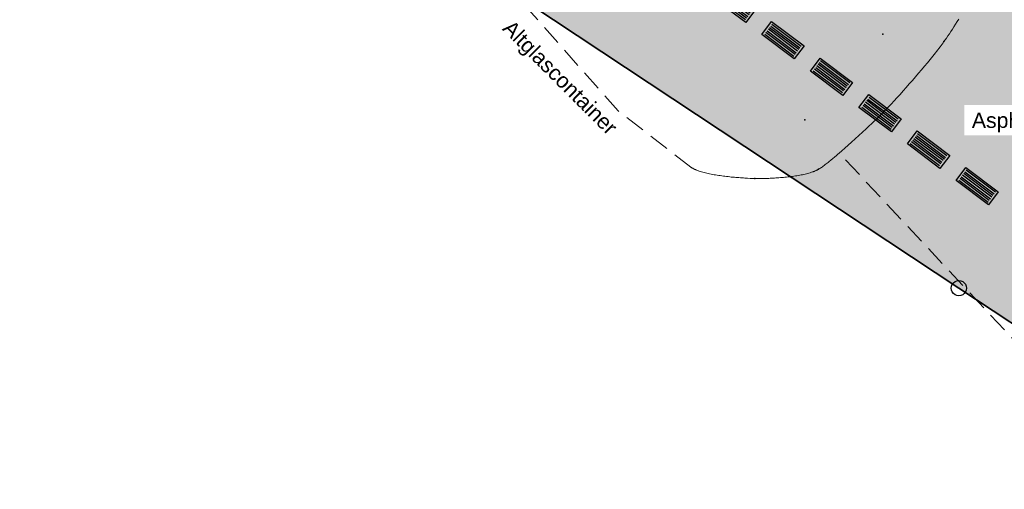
# Model space of a CAD drawing. Header units: metres. Extents: x 32314623 to 32316932, y 5614378 to 5615384.
# Tile 22 of 35: x 32316159 to 32316184, y 5614994 to 5615006. Entities that reach past the tile are written whole.
import ezdxf

# ---------------------------------------------------------------- set-up
doc = ezdxf.new("R2010")
doc.units = ezdxf.units.M
doc.linetypes.add('1', pattern=[0])
doc.linetypes.add('20', pattern=[1.5, 0.5, -0.25, 0.5, -0.25])
doc.layers.get('0').update_dxf_attribs({"color": 1, "linetype": 'CONTINUOUS'})
for name, color, linetype in [('alte Grenzen', 7, 'CONTINUOUS'), ('B-Plan', 7, 'CONTINUOUS'), ('Diverses', 7, 'CONTINUOUS'), ('Fahrbahn', 7, 'CONTINUOUS'), ('Texte zu Fahrbahn - Toptexte', 7, 'CONTINUOUS'), ('vorhandene Straße', 7, 'CONTINUOUS')]:
    doc.layers.add(name, color=color, linetype=linetype)
doc.styles.add('n', font='Arial.ttf')

# ---------------------------------------------------------------- blocks, each defined once
blk = doc.blocks.new('S3')
at = {"color": 0, "lineweight": -2}
blk.add_lwpolyline([(0.433013, -0.25, -0.577350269), (-0.433013, -0.25, -0.577350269), (0, 0.5, -0.577350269)], format="xyb", close=True, dxfattribs=at)
blk = doc.blocks.new('S157')
at = {"lineweight": -2}
blk.add_hatch(color=0, dxfattribs=at).paths.add_polyline_path([(-0.5, 0.2), (0.5, 0.2), (0.5, -0.2), (-0.5, -0.2)], flags=0)
at = {"color": 0, "lineweight": -2}
blk.add_lwpolyline([(0.5, -0.2), (-0.5, -0.2), (-0.5, 0.2), (0.5, 0.2)], close=True, dxfattribs=at)
for points in [[(0.45, 0.15), (-0.45, 0.15)], [(-0.45, 0.1), (0.45, 0.1)], [(0.45, 0.05), (-0.45, 0.05)], [(0.45, 0), (-0.45, 0)], [(-0.45, -0.05), (0.45, -0.05)], [(0.45, -0.1), (-0.45, -0.1)], [(-0.45, -0.15), (0.45, -0.15)]]:
    blk.add_lwpolyline(points, dxfattribs=at)

msp = doc.modelspace()

# ---------------------------------------------------------------- hatches: boundary and pattern name
at = {"layer": 'vorhandene Straße', "lineweight": 25, "true_color": 0xe6d499}
msp.add_hatch(color=41, dxfattribs=at).paths.add_polyline_path([(32316248.899, 5614963.565), (32316232.266, 5614969.855), (32316209.689, 5614981.07), (32316182.42, 5614999.149), (32316148.272, 5615021.732), (32316125.8, 5615020.714), (32316148.783, 5615060.967), (32316152.019, 5615055.632), (32316176.673, 5615036.53), (32316193.642, 5615020.412), (32316201.922, 5615012.582), (32316214.848, 5615000.947), (32316227.755, 5614991.008), (32316238.779, 5614985.197), (32316249.956, 5614981.962), (32316259.599, 5614982.082), (32316272.394, 5614977.01), (32316325.551, 5614986.281), (32316325.678, 5614985.587), (32316333.829, 5614987.207), (32316347.535, 5614992.765), (32316357.513, 5614994.533), (32316362.515, 5614994.991), (32316368.405, 5614994.893), (32316377.438, 5614994.746), (32316385.933, 5614996.142), (32316413.987, 5615000.837), (32316433.958, 5615003.669), (32316452.681, 5615005.329), (32316468.607, 5615005.951), (32316482.947, 5615006.081), (32316496.281, 5615006.133), (32316495.479, 5615007.076), (32316512.451, 5615007.062), (32316532.432, 5615007.073), (32316552.454, 5615007.028), (32316571.314, 5615007.017), (32316586.669, 5615007.002), (32316643.482, 5615006.938), (32316662.994, 5615007.109), (32316681.896, 5615008.01), (32316697.996, 5615011.012), (32316703.398, 5615013.144), (32316710.935, 5615017.323), (32316711.216, 5615016.841), (32316714.752, 5615019.63), (32316718.107, 5615021.658), (32316722.909, 5615025.568), (32316730.267, 5615032.72), (32316739.997, 5615042.134), (32316754.547, 5615057.436), (32316762.617, 5615070.113), (32316772.382, 5615090.826), (32316780.263, 5615106.063), (32316787.208, 5615115.185), (32316793.331, 5615120.339), (32316808.752, 5615128.204), (32316823.214, 5615132.685), (32316841.884, 5615132.341), (32316859.883, 5615124.593), (32316873.933, 5615118.489), (32316876.688, 5615117.29), (32316893.904, 5615109.813), (32316907.944, 5615105.074), (32316916.757, 5615103.47), (32316924.936, 5615104.034), (32316931.923, 5615107.995), (32316921.083, 5615086.486), (32316911.008, 5615090.968), (32316905.887, 5615093.048), (32316890.069, 5615099.622), (32316864.468, 5615110.193), (32316853.49, 5615114.684), (32316850.802, 5615115.785), (32316847.763, 5615116.613), (32316840.534, 5615119.516), (32316831.036, 5615119.246), (32316820.093, 5615118.873), (32316813.326, 5615117.599), (32316806.093, 5615114.922), (32316803.483, 5615113.291), (32316799.131, 5615111.587), (32316794.695, 5615107.805), (32316789.978, 5615103.004), (32316786.42, 5615097.946), (32316780.951, 5615086.953), (32316771.323, 5615065.164), (32316765.134, 5615054.421), (32316754.562, 5615041.971), (32316727.099, 5615016.319), (32316716.146, 5615008.384), (32316708.607, 5615003.644), (32316708.003, 5615002.577), (32316706.682, 5615001.832), (32316687.021, 5614996.812), (32316683.476, 5614997.735), (32316682.935, 5614996.777), (32316678.701, 5614989.254), (32316664.566, 5614995.556), (32316642.134, 5614995.435), (32316618.953, 5614995.414), (32316584.728, 5614995.34), (32316563.738, 5614995.293), (32316529.979, 5614995.284), (32316513.653, 5614995.243), (32316513.233, 5614995.24), (32316495.149, 5614995.007), (32316495.258, 5614995.704), (32316477.089, 5614995.61), (32316476.955, 5614994.775), (32316459.27, 5614994.582), (32316442.128, 5614989.947), (32316422.308, 5614987.379), (32316405.285, 5614987.64), (32316378.584, 5614982.829), (32316350.037, 5614977.743), (32316292.224, 5614968.161), (32316254.36, 5614961.499)], flags=0)

# ---------------------------------------------------------------- linework, layer by layer
at = {"layer": 'alte Grenzen', "color": 7, "linetype": '1', "lineweight": 35}
msp.add_line((32316182.42, 5614999.149), (32316200.041, 5614987.466), dxfattribs=at)
at = {"layer": 'Diverses', "color": 7, "true_color": 0xffffff}
for p in [(32316180.542, 5615005.418), (32316178.612, 5615003.307)]:
    msp.add_point(p, dxfattribs=at)
at = {"layer": 'Fahrbahn', "color": 7, "linetype": '20', "lineweight": 18}
msp.add_line((32316185.082, 5614996.472), (32316179.463, 5615002.483), dxfattribs=at)
msp.add_lwpolyline([(32316182.416, 5615005.793), (32316182.377, 5615005.728), (32316182.337, 5615005.664), (32316182.298, 5615005.602), (32316182.26, 5615005.542), (32316182.222, 5615005.483), (32316182.185, 5615005.427), (32316182.15, 5615005.375), (32316182.115, 5615005.323), (32316182.082, 5615005.276), (32316182.052, 5615005.234), (32316182.03, 5615005.203), (32316182.006, 5615005.171), (32316181.98, 5615005.137), (32316181.955, 5615005.102), (32316181.927, 5615005.067), (32316181.899, 5615005.03), (32316181.87, 5615004.993), (32316181.84, 5615004.955), (32316181.808, 5615004.915), (32316181.777, 5615004.876), (32316181.744, 5615004.836), (32316181.711, 5615004.795), (32316181.643, 5615004.712), (32316181.572, 5615004.627), (32316181.498, 5615004.54), (32316181.425, 5615004.453), (32316181.349, 5615004.364), (32316181.272, 5615004.277), (32316181.195, 5615004.189), (32316181.118, 5615004.101), (32316181.041, 5615004.016), (32316180.965, 5615003.931), (32316180.89, 5615003.848), (32316180.817, 5615003.77), (32316180.744, 5615003.691), (32316180.674, 5615003.617), (32316180.608, 5615003.549), (32316180.576, 5615003.515), (32316180.544, 5615003.482), (32316180.513, 5615003.451), (32316180.483, 5615003.42), (32316180.454, 5615003.391), (32316180.426, 5615003.364), (32316180.397, 5615003.336), (32316180.364, 5615003.304), (32316180.328, 5615003.27), (32316180.292, 5615003.235), (32316180.253, 5615003.199), (32316180.212, 5615003.16), (32316180.13, 5615003.084), (32316180.041, 5615003.001), (32316179.95, 5615002.919), (32316179.86, 5615002.837), (32316179.769, 5615002.755), (32316179.685, 5615002.68), (32316179.601, 5615002.605), (32316179.525, 5615002.537), (32316179.463, 5615002.483), (32316179.431, 5615002.456), (32316179.392, 5615002.423), (32316179.349, 5615002.386), (32316179.306, 5615002.35), (32316179.259, 5615002.31), (32316179.211, 5615002.272), (32316179.187, 5615002.253), (32316179.163, 5615002.234), (32316179.139, 5615002.215), (32316179.115, 5615002.197), (32316179.092, 5615002.179), (32316179.07, 5615002.163), (32316179.047, 5615002.147), (32316179.025, 5615002.131), (32316179.005, 5615002.118), (32316178.985, 5615002.104), (32316178.966, 5615002.092), (32316178.949, 5615002.082), (32316178.938, 5615002.076), (32316178.927, 5615002.071), (32316178.916, 5615002.065), (32316178.904, 5615002.059), (32316178.892, 5615002.054), (32316178.88, 5615002.048), (32316178.868, 5615002.043), (32316178.855, 5615002.038), (32316178.842, 5615002.032), (32316178.829, 5615002.027), (32316178.816, 5615002.022), (32316178.802, 5615002.017), (32316178.775, 5615002.008), (32316178.746, 5615001.998), (32316178.715, 5615001.99), (32316178.685, 5615001.981), (32316178.654, 5615001.973), (32316178.621, 5615001.965), (32316178.589, 5615001.957), (32316178.555, 5615001.95), (32316178.521, 5615001.943), (32316178.487, 5615001.937), (32316178.452, 5615001.93), (32316178.416, 5615001.925), (32316178.38, 5615001.919), (32316178.344, 5615001.913), (32316178.308, 5615001.908), (32316178.271, 5615001.903), (32316178.234, 5615001.899), (32316178.197, 5615001.894), (32316178.159, 5615001.89), (32316178.122, 5615001.886), (32316178.085, 5615001.883), (32316178.047, 5615001.879), (32316178.01, 5615001.876), (32316177.973, 5615001.874), (32316177.936, 5615001.871), (32316177.899, 5615001.868), (32316177.863, 5615001.866), (32316177.826, 5615001.864), (32316177.791, 5615001.862), (32316177.755, 5615001.861), (32316177.72, 5615001.859), (32316177.686, 5615001.858), (32316177.652, 5615001.857), (32316177.618, 5615001.856), (32316177.585, 5615001.856), (32316177.554, 5615001.855), (32316177.49, 5615001.855), (32316177.431, 5615001.855), (32316177.378, 5615001.856), (32316177.325, 5615001.857), (32316177.264, 5615001.859), (32316177.198, 5615001.862), (32316177.165, 5615001.864), (32316177.13, 5615001.866), (32316177.095, 5615001.868), (32316177.06, 5615001.87), (32316177.023, 5615001.873), (32316176.986, 5615001.876), (32316176.949, 5615001.878), (32316176.911, 5615001.882), (32316176.873, 5615001.885), (32316176.835, 5615001.889), (32316176.796, 5615001.892), (32316176.757, 5615001.897), (32316176.718, 5615001.901), (32316176.679, 5615001.905), (32316176.64, 5615001.91), (32316176.6, 5615001.915), (32316176.561, 5615001.92), (32316176.523, 5615001.926), (32316176.484, 5615001.931), (32316176.446, 5615001.937), (32316176.408, 5615001.944), (32316176.37, 5615001.95), (32316176.333, 5615001.957), (32316176.297, 5615001.964), (32316176.261, 5615001.971), (32316176.225, 5615001.978), (32316176.191, 5615001.986), (32316176.157, 5615001.994), (32316176.124, 5615002.003), (32316176.092, 5615002.011), (32316176.06, 5615002.02), (32316176.03, 5615002.029), (32316176.002, 5615002.039), (32316175.988, 5615002.044), (32316175.974, 5615002.048), (32316175.96, 5615002.053), (32316175.947, 5615002.058), (32316175.934, 5615002.063), (32316175.922, 5615002.069), (32316175.909, 5615002.074), (32316175.897, 5615002.079), (32316175.886, 5615002.085), (32316175.874, 5615002.09), (32316175.864, 5615002.096), (32316175.853, 5615002.101), (32316175.843, 5615002.107), (32316175.833, 5615002.113), (32316175.824, 5615002.119), (32316175.815, 5615002.125), (32316175.806, 5615002.131), (32316175.798, 5615002.137)], dxfattribs=at)
at = {"layer": 'Fahrbahn', "color": 7, "true_color": 0xffffff}
for p in [(32316182.052, 5615005.234), (32316180.426, 5615003.364), (32316178.949, 5615002.082), (32316177.378, 5615001.856)]:
    msp.add_point(p, dxfattribs=at)

# ---------------------------------------------------------------- block references
at = {"layer": 'alte Grenzen', "color": 7, "xscale": 0.375, "yscale": 0.375}
msp.add_blockref('S3', (32316182.42, 5614999.149), dxfattribs=at)
at = {"layer": 'B-Plan', "color": 7, "xscale": 1.0025, "yscale": 1.0025, "rotation": 323.111500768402}
for p in [(32316176.873, 5615006.168), (32316178.072, 5615005.268), (32316179.272, 5615004.367), (32316180.472, 5615003.467), (32316181.671, 5615002.567), (32316182.871, 5615001.666)]:
    msp.add_blockref('S157', p, dxfattribs=at)

# ---------------------------------------------------------------- next in the draw order: texts
at = {"layer": 'Texte zu Fahrbahn - Toptexte', "color": 7, "lineweight": 25, "insert": (32316171.039, 5615005.456), "char_height": 0.375, "attachment_point": 7, "rotation": 315, "line_spacing_factor": 0.84, "style": 'n', "bg_fill": 2}
msp.add_mtext('Altglascontainer', dxfattribs=at)
at = {"layer": 'Texte zu Fahrbahn - Toptexte', "color": 7, "lineweight": 25, "insert": (32316182.741, 5615002.992), "char_height": 0.375, "attachment_point": 7, "line_spacing_factor": 0.84, "style": 'n', "bg_fill": 2}
msp.add_mtext('Asphalt', dxfattribs=at)

# ---------------------------------------------------------------- next in the draw order: linework, layer by layer
at = {"layer": 'alte Grenzen', "color": 7, "linetype": '1', "lineweight": 35}
msp.add_lwpolyline([(32316148.272, 5615021.732), (32316156.507, 5615016.286), (32316182.42, 5614999.149)], dxfattribs=at)
at = {"layer": 'Fahrbahn', "color": 7, "linetype": '20', "lineweight": 18}
msp.add_lwpolyline([(32316175.798, 5615002.137), (32316173.999, 5615003.524), (32316165.843, 5615012.753)], dxfattribs=at)

doc.saveas('drawing.dxf')
